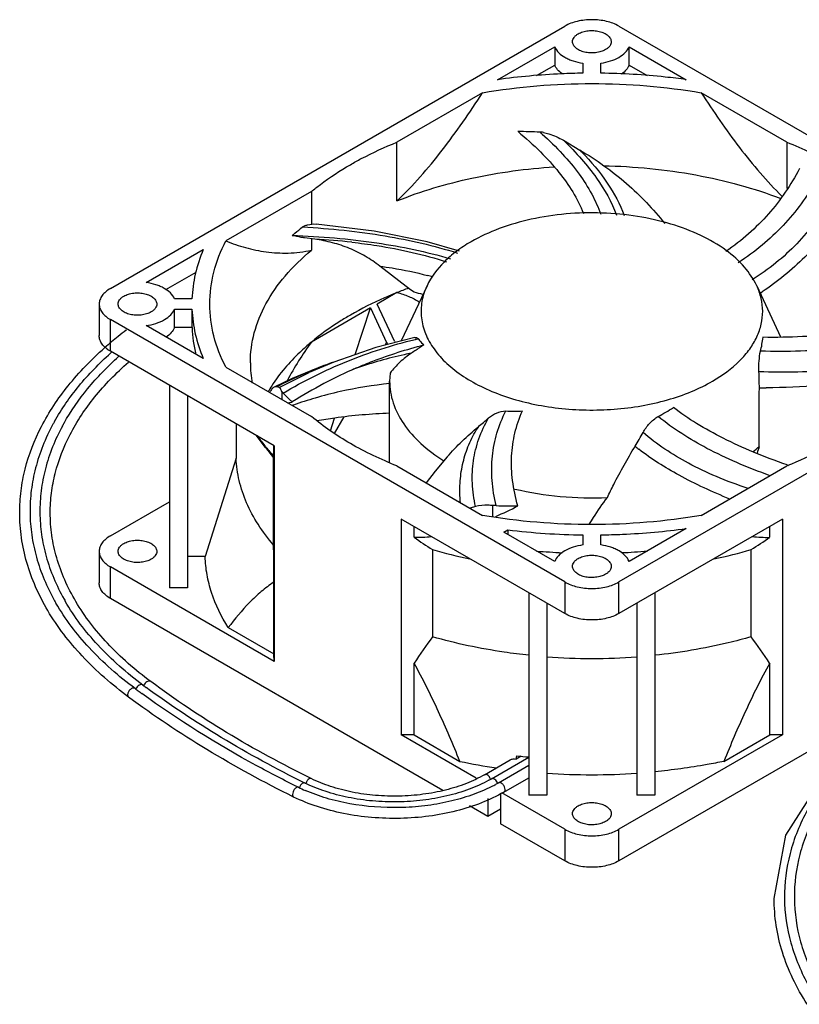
# Model space of a CAD drawing. Header units: millimetres. Extents: x 34 to 264, y 133 to 284.
# Tile 1 of 4: x 34 to 121, y 174 to 284. Entities that reach past the tile are written whole.
import ezdxf

# ---------------------------------------------------------------- set-up
doc = ezdxf.new("R2010")
doc.units = ezdxf.units.MM
doc.header["$LTSCALE"] = 27.090472
doc.layers.get('0').update_dxf_attribs({"linetype": 'CONTINUOUS'})

msp = doc.modelspace()

# ---------------------------------------------------------------- linework, layer by layer
at = {"color": 7, "linetype": 'Continuous'}
for p, q in [((44.19, 254.02), (94.74, 283.2)), ((100.75, 283.2), (151.31, 254.02)), ((87.25, 277.25), (93.61, 280.92)), ((93.61, 280.92), (93.61, 278.88)), ((101.89, 278.88), (101.89, 280.92)), ((101.89, 280.92), (108.25, 277.25)), ((91.59, 277.71), (93.61, 278.88)), ((96.75, 279.08), (96.75, 277.97)), ((98.75, 277.97), (98.75, 279.08)), ((101.89, 278.88), (103.91, 277.71)), ((85.58, 275.79), (76.06, 270.29)), ((119.44, 270.29), (109.92, 275.79)), ((76.06, 263.76), (76.06, 270.29)), ((94.58, 270.5), (96.41, 269.42)), ((119.44, 270.29), (119.44, 265.15)), ((66.55, 264.8), (57.03, 259.31)), ((66.55, 264.8), (66.55, 261.17)), ((66.91, 259.49), (65.78, 259.64)), ((66.55, 259.53), (66.55, 258.27)), ((48.15, 254.67), (54.51, 258.34)), ((77.56, 253.88), (74.16, 256.5)), ((50.36, 253.9), (53.71, 255.84)), ((79.41, 254.32), (76.53, 248.18)), ((116.09, 254.32), (118.75, 248.63)), ((76.06, 253.56), (73.85, 252.28)), ((77.99, 253.6), (77.56, 253.88)), ((42.94, 252.28), (42.94, 248.77)), ((53.26, 252.86), (51.32, 252.86)), ((75.78, 248.14), (73.85, 252.28)), ((51.32, 249.66), (51.32, 251.7)), ((51.32, 251.7), (53.26, 251.7)), ((53.26, 251.7), (53.26, 249.66)), ((73.12, 251.86), (66.55, 248.06)), ((71.43, 246.66), (73.12, 251.86)), ((73.12, 251.86), (74.91, 248)), ((44.19, 247.03), (44.19, 250.55)), ((94.74, 221.36), (44.19, 250.55)), ((54.51, 246.22), (48.15, 249.89)), ((151.31, 250.55), (100.76, 221.36)), ((45.95, 249.37), (45.97, 249.39)), ((45.95, 249.37), (45.97, 249.39)), ((53.26, 249.66), (51.32, 249.66)), ((78.05, 248.57), (73.72, 247.45)), ((74.74, 247.72), (74.91, 248)), ((43.53, 247.4), (43.58, 247.44)), ((43.87, 247.27), (43.91, 247.31)), ((62.39, 236.52), (44.19, 247.03)), ((73.72, 247.45), (69.05, 245.83)), ((69.05, 245.83), (66.28, 244.66)), ((67.94, 245.43), (66.49, 244.87)), ((57.03, 245.25), (66.55, 239.76)), ((62.95, 243.01), (66.28, 244.66)), ((75.3, 244.6), (75.25, 243.71)), ((50.75, 243.25), (50.75, 220.72)), ((75.25, 234.63), (75.25, 243.71)), ((62.7, 243.07), (62.4, 243.04)), ((62.95, 243.01), (62.7, 243.07)), ((63.26, 242.52), (63.26, 241.66)), ((52.75, 242.09), (52.75, 220.72)), ((58.16, 238.97), (58.16, 235.13)), ((68.68, 238.19), (69.13, 239.57)), ((69.12, 237.87), (70.18, 239.73)), ((61.42, 236.31), (60.39, 237.68)), ((61.42, 236.31), (62.34, 235.17)), ((62.37, 235.34), (62.37, 236.52)), ((62.39, 236.52), (62.39, 212.52)), ((58.16, 235.13), (54.72, 224.19)), ((62.34, 225.47), (62.34, 235.17)), ((76.06, 234.27), (85.58, 228.77)), ((109.92, 228.77), (119.44, 234.27)), ((44.19, 226.5), (50.75, 230.29)), ((84.81, 229.74), (84.2, 229.57)), ((86.71, 229.86), (86.71, 228.68)), ((76.54, 228.36), (76.54, 204.35)), ((94.74, 217.85), (76.54, 228.36)), ((118.96, 228.36), (100.76, 217.85)), ((118.96, 228.36), (118.96, 204.35)), ((77.97, 226.33), (77.97, 227.53)), ((87.95, 226.91), (88.39, 227.16)), ((93.61, 223.64), (87.95, 226.91)), ((88.39, 227.16), (88.39, 226.66)), ((108.25, 227.31), (101.89, 223.64)), ((117.53, 226.33), (117.53, 227.53)), ((96.75, 226.6), (96.75, 225.48)), ((98.75, 225.48), (98.75, 226.6)), ((42.94, 224.76), (42.94, 221.25)), ((80.02, 224.96), (80.02, 215.26)), ((115.48, 215.26), (115.48, 224.96)), ((54.72, 224.19), (52.75, 224.19)), ((44.19, 219.52), (44.19, 223.03)), ((62.39, 212.52), (44.19, 223.03)), ((62.37, 213.35), (62.37, 221.34)), ((94.74, 221.36), (94.74, 217.85)), ((100.76, 217.85), (100.76, 221.36)), ((52.75, 220.72), (50.75, 220.72)), ((81.17, 198.17), (44.19, 219.52)), ((90.75, 220.15), (90.75, 197.63)), ((151.31, 219.52), (100.76, 190.33)), ((104.75, 220.15), (104.75, 197.63)), ((92.75, 219), (92.75, 197.63)), ((102.75, 219), (102.75, 197.63)), ((57.29, 216.28), (62.37, 213.35)), ((62.39, 212.52), (62.37, 213.35)), ((77.97, 204.34), (77.97, 212.33)), ((117.53, 204.34), (117.53, 212.33)), ((84.87, 199.54), (76.54, 204.35)), ((77.97, 204.34), (76.54, 204.35)), ((77.97, 204.34), (83.06, 201.4)), ((118.96, 204.35), (100.76, 193.84)), ((112.44, 201.4), (117.53, 204.34)), ((118.96, 204.35), (117.53, 204.34)), ((86.59, 199.46), (90.75, 201.87)), ((89.32, 201.64), (89.4, 202.03)), ((89.89, 201.97), (89.32, 201.64)), ((85.81, 199.91), (88.67, 201.56)), ((87.37, 199.02), (90.75, 200.97)), ((87.97, 197.98), (90.75, 199.58)), ((86.18, 197.27), (86.18, 195.27)), ((87.6, 197.83), (87.6, 194.45)), ((94.74, 193.84), (87.74, 197.89)), ((92.75, 197.63), (90.75, 197.63)), ((104.75, 197.63), (102.75, 197.63)), ((86.18, 195.27), (84.12, 196.46)), ((87.6, 196.09), (86.18, 195.27)), ((94.74, 190.33), (87.6, 194.45)), ((94.74, 193.84), (94.74, 190.33)), ((100.76, 190.33), (100.76, 193.84)), ((118.03, 186.15), (119.31, 193.18))]:
    msp.add_line(p, q, dxfattribs=at)
for points in [[(83.02, 258.16), (79.42, 259.22), (73.52, 260.4), (67.07, 261.19)], [(66.49, 244.87), (64.4, 243.99), (62.4, 243.04)], [(81.66, 235.28), (80.31, 233.68), (79.31, 232.39)], [(119.31, 193.18), (125.03, 202.14), (134.91, 209.78)]]:
    msp.add_lwpolyline(points, dxfattribs=at)
for centre, radius, start, end in [((88.57, 181.47), 90.01, 87.8379, 89.3933), ((66.09, 242.05), 39.14, 48.1462, 48.6126), ((91.74, 266.16), 5.26, 83.1071, 87.5436), ((74.98, 248.14), 30.2, 44.2618, 44.8), ((63.65, 191.05), 68.52, 83.795, 87.2742), ((69.49, 217.76), 39, 74.3263, 75.1731), ((93.5, 210.09), 46.83, 110.1686, 111.8565), ((64.96, 203.32), 51.94, 74.367, 75.4761), ((94.97, 285.5), 38.57, 303.9107, 304.2926), ((71.67, 215.33), 42.67, 127.0833, 128.6036), ((68.47, 250.27), 15.22, 182.3019, 193.6511), ((70.08, 217.31), 40.13, 128.5808, 131.3262), ((93.59, 256.67), 20.59, 204.8989, 205.5697), ((94.52, 256.85), 20.67, 204.937, 205.3617), ((90.92, 194.78), 55.06, 103.0932, 103.4595), ((104.83, 249.96), 12.04, 345.9611, 353.4309), ((69.33, 218.86), 37.6, 131.7516, 131.9598), ((87.66, 198.41), 49.43, 102.6044, 108.9917), ((87.95, 197.18), 50.69, 101.6895, 102.6299), ((72.57, 245.76), 12.82, 180.0335, 190.3229), ((83.98, 202.82), 45.53, 110.628, 112.9772), ((84.02, 202.72), 45.64, 109.1809, 110.6277), ((84.08, 202.62), 45.75, 112.9835, 117.4372), ((91.71, 198.58), 50.77, 113.3805, 122.5296), ((87.51, 198.85), 48.96, 108.998, 109.5697), ((74.8, 242.98), 41.58, 359.9979, 2.4433), ((84.24, 202.3), 46.11, 117.4345, 117.842), ((80.25, 195.74), 47.96, 95.988, 102.6414), ((76.58, 233.88), 17.18, 147.1765, 149.7684), ((79.93, 197.2), 46.47, 102.649, 106.1885), ((117.17, 318.2), 75.23, 269.397, 269.9744), ((60.85, 256.14), 15.18, 281.6456, 283.5488), ((79.81, 197.63), 46.02, 109.3835, 109.5403), ((79.83, 197.56), 46.09, 106.1897, 109.382), ((89.05, 268.16), 27.79, 268.196, 272.0036), ((92.89, 262.78), 26.05, 297.982, 302.322), ((58.98, 227.44), 24.09, 150.6813, 151.5808), ((59.61, 227.47), 23.62, 150.6812, 151.5988), ((55.58, 274.22), 46.25, 309.6923, 311.5512), ((96.52, 231.3), 13.55, 147.2651, 149.1632), ((67.24, 257.75), 41.24, 328.9231, 331.3883), ((109.25, 276.35), 62.28, 218.4196, 219.7604), ((106.67, 274.21), 58.93, 219.7667, 219.9447), ((103.5, 271.54), 54.79, 219.9253, 221.3489), ((118.98, 256.76), 26.11, 231.0378, 232.2086), ((105.71, 248.95), 16.45, 307.285, 310.3557), ((427.07, 136.09), 326.5, 162.1054, 162.2388), ((143.4, 303.78), 73.4, 250.9664, 251.1131), ((86.9, 224.06), 5.8, 87.9775, 91.8581), ((64.72, 278.5), 54.63, 294.1264, 296.99), ((89.01, 277.47), 47.65, 267.6975, 270.5905), ((97.69, 302.2), 75.61, 262.9354, 269.2881), ((78.25, 242.01), 15.68, 268.997, 276.0336), ((112.57, 275.85), 60.41, 235.0634, 237.3981), ((82.81, 276.04), 60.64, 302.6065, 304.9324), ((117.24, 241.81), 15.49, 263.9219, 271.0476), ((96.01, 280.35), 57.65, 253.8933, 258.1442), ((97.72, 300.82), 76.27, 265.4022, 267.5474), ((97.79, 300.64), 76.09, 272.4577, 274.6155), ((99.27, 281.22), 58.55, 281.8886, 286.0746), ((58.97, 231.06), 24.08, 209.3184, 210.0098), ((59.6, 231.02), 23.6, 209.3184, 210.0237), ((148.12, 165.61), 84.28, 143.9038, 146.3364), ((46.19, 164.78), 85.73, 33.6843, 36.0757), ((97.75, 281.21), 68.36, 265.8059, 274.1944), ((106.37, 289.35), 99.55, 233.3367, 233.5923), ((106.73, 289.06), 98.7, 233.3367, 233.5945), ((48.64, 209.53), 0.816, 157.2743, 158.2618), ((106.85, 290.01), 100.36, 233.5924, 233.8691), ((97.58, 272.98), 71.42, 263.4233, 264.5088), ((97.08, 268.45), 68.5, 258.1854, 261.6555), ((79.34, 212.02), 14.5, 298.6232, 299.9944), ((85.53, 199.06), 1.02, 20.5727, 30.5448), ((85.62, 199.09), 0.922, 17.2474, 20.5344), ((97.75, 274.26), 74.35, 266.1442, 273.856), ((73.06, 214.69), 18.03, 243.8167, 246.4537), ((66.21, 198.12), 1.06, 160.8752, 161.8882), ((66.99, 198.58), 1.12, 152.1975, 160.6438), ((79.23, 213.15), 16.31, 296.8589, 298.6767), ((79.59, 212.49), 15.55, 298.6764, 299.9949)]:
    msp.add_arc(centre, radius, start, end, dxfattribs=at)
for points, knots in [([(100.75, 283.2), (100.33, 283.45), (99.34, 283.81), (97.75, 283.98), (96.16, 283.81), (95.17, 283.45), (94.74, 283.2)], [0, 0, 0, 0, 0.237229, 0.500001, 0.762772, 1, 1, 1, 1]), ([(96.23, 282.35), (96.39, 282.44), (96.75, 282.59), (97.34, 282.71), (97.96, 282.72), (98.56, 282.64), (99.1, 282.46), (99.53, 282.19), (99.82, 281.86), (99.9, 281.59), (99.9, 281.47)], [0, 0, 0, 0, 0.128828, 0.270573, 0.417886, 0.562385, 0.696203, 0.813594, 0.913066, 1, 1, 1, 1]), ([(95.6, 281.47), (95.6, 281.55), (95.63, 281.72), (95.76, 281.96), (95.96, 282.18), (96.14, 282.29), (96.23, 282.35)], [0, 0, 0, 0, 0.217765, 0.450895, 0.710368, 1, 1, 1, 1]), ([(93.61, 280.92), (93.81, 280.41), (94.39, 279.9), (95.18, 279.51), (95.84, 279.26), (96.38, 279.14), (96.75, 279.08)], [0, 0, 0, 0, 0.431608, 0.563143, 0.702651, 1, 1, 1, 1]), ([(99.27, 280.59), (99.11, 280.5), (98.75, 280.35), (98.16, 280.23), (97.54, 280.22), (96.94, 280.3), (96.4, 280.48), (95.97, 280.74), (95.67, 281.08), (95.6, 281.35), (95.6, 281.47)], [0, 0, 0, 0, 0.128828, 0.270573, 0.417886, 0.562385, 0.696203, 0.813594, 0.913066, 1, 1, 1, 1]), ([(99.9, 281.47), (99.9, 281.39), (99.87, 281.22), (99.74, 280.98), (99.54, 280.76), (99.36, 280.65), (99.27, 280.59)], [0, 0, 0, 0, 0.217765, 0.450895, 0.710368, 1, 1, 1, 1]), ([(100.75, 279.73), (101.01, 279.88), (101.47, 280.21), (101.8, 280.68), (101.89, 280.92)], [0, 0, 0, 0, 0.539413, 1, 1, 1, 1]), ([(98.75, 279.08), (99.12, 279.14), (99.81, 279.29), (100.46, 279.57), (100.75, 279.73)], [0, 0, 0, 0, 0.523131, 1, 1, 1, 1]), ([(94.44, 277.89), (94.26, 278.02), (93.92, 278.31), (93.69, 278.69), (93.61, 278.88)], [0, 0, 0, 0, 0.531658, 1, 1, 1, 1]), ([(101.89, 278.88), (101.81, 278.68), (101.57, 278.31), (101.24, 278.02), (101.05, 277.88)], [0, 0, 0, 0, 0.468124, 1, 1, 1, 1]), ([(96.75, 277.97), (95.95, 277.96), (92.78, 277.86), (89.61, 277.58), (87.25, 277.25)], [0, 0, 0, 0, 0.251572, 1, 1, 1, 1]), ([(108.25, 277.25), (107.47, 277.36), (104.31, 277.75), (101.14, 277.93), (98.75, 277.97)], [0, 0, 0, 0, 0.248063, 1, 1, 1, 1]), ([(85.58, 275.79), (89.59, 276.48), (97.75, 277.15), (105.91, 276.48), (109.92, 275.79)], [0, 0, 0, 0, 0.5, 1, 1, 1, 1]), ([(76.06, 263.76), (76.96, 264.61), (78.71, 266.44), (81.13, 269.39), (83.42, 272.52), (84.87, 274.69), (85.58, 275.79)], [0, 0, 0, 0, 0.242352, 0.491742, 0.744916, 1, 1, 1, 1]), ([(109.92, 275.79), (111.26, 273.71), (113.35, 270.67), (116.42, 266.87), (118.06, 265.11), (118.9, 264.28)], [0, 0, 0, 0, 0.507182, 0.756613, 1, 1, 1, 1]), ([(89.53, 271.47), (90.39, 270.76), (92, 269.32), (94.64, 266.43), (96.15, 264.02), (96.8, 262.37)], [0, 0, 0, 0, 0.287374, 0.547614, 1, 1, 1, 1]), ([(92.21, 271.2), (93, 270.5), (94.45, 269.08), (96.32, 266.85), (97.76, 264.6), (98.46, 263.04), (98.73, 262.27)], [0, 0, 0, 0, 0.28455, 0.543623, 0.780626, 1, 1, 1, 1]), ([(92.38, 271.38), (92.57, 271.34), (93.34, 271.13), (94.07, 270.81), (94.58, 270.5)], [0, 0, 0, 0, 0.253288, 1, 1, 1, 1]), ([(70.88, 267.79), (71.28, 268.03), (72.96, 268.95), (74.71, 269.75), (76.06, 270.29)], [0, 0, 0, 0, 0.242451, 1, 1, 1, 1]), ([(94.58, 270.5), (95.28, 269.83), (96.58, 268.48), (98.72, 265.81), (99.94, 263.65), (100.48, 262.18)], [0, 0, 0, 0, 0.284403, 0.544075, 1, 1, 1, 1]), ([(119.44, 270.29), (121.22, 269.58), (124.55, 268), (127.6, 265.92), (128.95, 264.8)], [0, 0, 0, 0, 0.52217, 1, 1, 1, 1]), ([(96.41, 269.42), (98.24, 268.34), (101.67, 265.89), (104.59, 262.86), (105.85, 261.24)], [0, 0, 0, 0, 0.509331, 1, 1, 1, 1]), ([(96.61, 269.21), (97.66, 268.14), (99.5, 265.94), (100.87, 263.4), (101.35, 262.14)], [0, 0, 0, 0, 0.5264, 1, 1, 1, 1]), ([(66.55, 264.8), (66.87, 265.07), (68.25, 266.16), (69.73, 267.13), (70.88, 267.79)], [0, 0, 0, 0, 0.241094, 1, 1, 1, 1]), ([(76.06, 263.76), (78.76, 264.85), (84.53, 266.55), (90.49, 267.36), (93.57, 267.55)], [0, 0, 0, 0, 0.48517, 1, 1, 1, 1]), ([(99.03, 267.67), (102.48, 267.61), (107.6, 267.11), (114.15, 265.61), (117.26, 264.6), (118.76, 264.03)], [0, 0, 0, 0, 0.513952, 0.761942, 1, 1, 1, 1]), ([(120.83, 267.35), (120.36, 266.44), (119.32, 264.68), (117.42, 262.25), (115.21, 260.04), (113.55, 258.74), (112.67, 258.13)], [0, 0, 0, 0, 0.246015, 0.49213, 0.742225, 1, 1, 1, 1]), ([(122.72, 266.08), (122.21, 265.17), (121.09, 263.4), (119.06, 260.97), (116.71, 258.77), (114.95, 257.48), (114.03, 256.88)], [0, 0, 0, 0, 0.244841, 0.490584, 0.741088, 1, 1, 1, 1]), ([(124.24, 264.02), (123.74, 263.1), (122.61, 261.34), (120.59, 258.94), (118.24, 256.79), (116.49, 255.56), (115.57, 254.98)], [0, 0, 0, 0, 0.247454, 0.493813, 0.743305, 1, 1, 1, 1]), ([(112.68, 258.25), (111.8, 258.89), (109.82, 260.04), (106.49, 261.29), (102.79, 262.12), (98.87, 262.49), (94.89, 262.39), (91.05, 261.81), (87.49, 260.79), (85.31, 259.79), (84.31, 259.22)], [0, 0, 0, 0, 0.109433, 0.229741, 0.358431, 0.492109, 0.626904, 0.758848, 0.884228, 1, 1, 1, 1]), ([(125.12, 261.92), (124.05, 260.33), (121.48, 257.27), (118.38, 254.78), (116.7, 253.63)], [0, 0, 0, 0, 0.485301, 1, 1, 1, 1]), ([(64.42, 259.92), (64.51, 260), (64.89, 260.33), (65.27, 260.64), (65.57, 260.86)], [0, 0, 0, 0, 0.243268, 1, 1, 1, 1]), ([(65.57, 260.86), (65.59, 260.88), (65.66, 260.92), (65.73, 260.97), (65.78, 261)], [0, 0, 0, 0, 0.256872, 1, 1, 1, 1]), ([(65.57, 260.86), (68.65, 260.69), (74.46, 260.09), (80.17, 258.79), (82.79, 257.96)], [0, 0, 0, 0, 0.528707, 1, 1, 1, 1]), ([(65.78, 261), (65.89, 261.04), (66.31, 261.16), (66.75, 261.21), (67.07, 261.19)], [0, 0, 0, 0, 0.268297, 1, 1, 1, 1]), ([(65.78, 259.64), (65.66, 259.66), (65.2, 259.74), (64.75, 259.84), (64.42, 259.92)], [0, 0, 0, 0, 0.264643, 1, 1, 1, 1]), ([(64.42, 259.92), (67.56, 259.81), (73.49, 259.32), (79.33, 258.11), (82.01, 257.32)], [0, 0, 0, 0, 0.529693, 1, 1, 1, 1]), ([(57.03, 245.25), (56.46, 246.36), (55.56, 248.65), (55.1, 252.28), (55.56, 255.92), (56.46, 258.21), (57.03, 259.31)], [0, 0, 0, 0, 0.254927, 0.500001, 0.745073, 1, 1, 1, 1]), ([(57.03, 259.31), (57.74, 259.02), (59.22, 258.52), (61.54, 258.03), (64.01, 257.89), (65.7, 258.09), (66.55, 258.27)], [0, 0, 0, 0, 0.237242, 0.479516, 0.73146, 1, 1, 1, 1]), ([(74.16, 256.5), (73.64, 256.91), (72.56, 257.64), (70.79, 258.52), (68.89, 259.15), (67.58, 259.4), (66.91, 259.49)], [0, 0, 0, 0, 0.247752, 0.494921, 0.744665, 1, 1, 1, 1]), ([(71.05, 259.16), (71.99, 259.06), (75.54, 258.59), (79.06, 257.79), (81.58, 256.97)], [0, 0, 0, 0, 0.26103, 1, 1, 1, 1]), ([(84.31, 259.22), (83.75, 258.89), (82.69, 258.2), (80.91, 256.68), (79.86, 255.3), (79.41, 254.32)], [0, 0, 0, 0, 0.278427, 0.537564, 1, 1, 1, 1]), ([(54.51, 258.34), (54.14, 257.46), (53.55, 255.66), (53.3, 253.79), (53.26, 252.86)], [0, 0, 0, 0, 0.506669, 1, 1, 1, 1]), ([(59.75, 245.75), (59.75, 246.86), (60.06, 249.16), (61.41, 252.45), (63.6, 255.57), (65.5, 257.4), (66.55, 258.27)], [0, 0, 0, 0, 0.227805, 0.465585, 0.721309, 1, 1, 1, 1]), ([(116.09, 254.32), (115.74, 255.07), (114.74, 256.54), (113.42, 257.7), (112.68, 258.25)], [0, 0, 0, 0, 0.471511, 1, 1, 1, 1]), ([(74.16, 256.5), (74.62, 256.44), (76.4, 256.18), (78.17, 255.8), (79.47, 255.46)], [0, 0, 0, 0, 0.255581, 1, 1, 1, 1]), ([(51.32, 252.86), (51.11, 253.36), (50.52, 253.87), (49.73, 254.26), (49.06, 254.51), (48.52, 254.62), (48.15, 254.67)], [0, 0, 0, 0, 0.432216, 0.563787, 0.703217, 1, 1, 1, 1]), ([(79.41, 254.32), (79.14, 253.76), (78.76, 252.59), (78.7, 250.74), (79.18, 248.92), (80.16, 247.19), (81.61, 245.58), (83.48, 244.15), (85.72, 242.91), (88.27, 241.9), (91.07, 241.14), (95.07, 240.49), (99.19, 240.41), (103.24, 240.91), (106.12, 241.56), (108.78, 242.47), (110.42, 243.27), (111.18, 243.71)], [0, 0, 0, 0, 0.045348, 0.089299, 0.134154, 0.181994, 0.234268, 0.291681, 0.354291, 0.421652, 0.492948, 0.567102, 0.718738, 0.793704, 0.866302, 0.935382, 1, 1, 1, 1]), ([(111.18, 243.71), (112.28, 244.34), (113.78, 245.43), (115.32, 247.21), (116.14, 248.59), (116.64, 250.02), (116.81, 251.48), (116.63, 252.94), (116.3, 253.87), (116.09, 254.32)], [0, 0, 0, 0, 0.292776, 0.42387, 0.545962, 0.661262, 0.772906, 0.88459, 1, 1, 1, 1]), ([(44.19, 254.02), (44, 253.91), (43.66, 253.67), (43.26, 253.25), (43, 252.78), (42.94, 252.44), (42.94, 252.28)], [0, 0, 0, 0, 0.289778, 0.549072, 0.782227, 1, 1, 1, 1]), ([(45.04, 252.28), (45.04, 252.36), (45.07, 252.53), (45.2, 252.77), (45.41, 252.99), (45.58, 253.1), (45.67, 253.16)], [0, 0, 0, 0, 0.217765, 0.450895, 0.710368, 1, 1, 1, 1]), ([(45.67, 253.16), (45.83, 253.25), (46.19, 253.4), (46.78, 253.52), (47.4, 253.53), (48, 253.45), (48.54, 253.27), (48.97, 253.01), (49.27, 252.67), (49.34, 252.4), (49.34, 252.28)], [0, 0, 0, 0, 0.128828, 0.270573, 0.417886, 0.562385, 0.696203, 0.813594, 0.913066, 1, 1, 1, 1]), ([(76.06, 253.56), (75.6, 253.37), (73.83, 252.63), (72.11, 251.77), (70.88, 251.06)], [0, 0, 0, 0, 0.257518, 1, 1, 1, 1]), ([(76.06, 253.56), (76.51, 253.46), (77.38, 253.17), (78.18, 252.75), (78.57, 252.51)], [0, 0, 0, 0, 0.503531, 1, 1, 1, 1]), ([(42.94, 252.28), (42.94, 252.12), (43, 251.78), (43.26, 251.31), (43.66, 250.89), (44, 250.65), (44.19, 250.55)], [0, 0, 0, 0, 0.217772, 0.450927, 0.710222, 1, 1, 1, 1]), ([(48.71, 251.4), (48.55, 251.31), (48.19, 251.16), (47.61, 251.04), (46.98, 251.03), (46.38, 251.11), (45.84, 251.29), (45.41, 251.56), (45.12, 251.89), (45.04, 252.16), (45.04, 252.28)], [0, 0, 0, 0, 0.128828, 0.270573, 0.417886, 0.562385, 0.696203, 0.813594, 0.913066, 1, 1, 1, 1]), ([(49.34, 252.28), (49.34, 252.2), (49.31, 252.03), (49.18, 251.79), (48.98, 251.57), (48.81, 251.46), (48.71, 251.4)], [0, 0, 0, 0, 0.217765, 0.450895, 0.710368, 1, 1, 1, 1]), ([(50.2, 250.55), (50.45, 250.69), (50.9, 251.02), (51.23, 251.47), (51.32, 251.7)], [0, 0, 0, 0, 0.53876, 1, 1, 1, 1]), ([(53.26, 251.7), (53.3, 250.78), (53.55, 248.9), (54.14, 247.1), (54.51, 246.22)], [0, 0, 0, 0, 0.49333, 1, 1, 1, 1]), ([(70.88, 251.06), (70.49, 250.83), (68.98, 249.92), (67.55, 248.9), (66.55, 248.06)], [0, 0, 0, 0, 0.259075, 1, 1, 1, 1]), ([(48.15, 249.89), (48.52, 249.94), (49.23, 250.09), (49.9, 250.37), (50.2, 250.55)], [0, 0, 0, 0, 0.523329, 1, 1, 1, 1]), ([(134.75, 250.64), (131.72, 249.93), (125.77, 248.86), (119.72, 248.53), (116.78, 248.58)], [0, 0, 0, 0, 0.514436, 1, 1, 1, 1]), ([(44.19, 247.03), (44, 247.14), (43.66, 247.37), (43.26, 247.8), (43, 248.27), (42.94, 248.61), (42.94, 248.77)], [0, 0, 0, 0, 0.289778, 0.549073, 0.782228, 1, 1, 1, 1]), ([(51.32, 249.66), (51.24, 249.46), (50.96, 249.05), (50.58, 248.75), (50.37, 248.61)], [0, 0, 0, 0, 0.465448, 1, 1, 1, 1]), ([(134.67, 248.87), (131.61, 248.19), (125.58, 247.17), (119.47, 246.94), (116.5, 247.04)], [0, 0, 0, 0, 0.51395, 1, 1, 1, 1]), ([(66.55, 248.06), (66.1, 247.69), (64.46, 246.24), (63.01, 244.55), (62.14, 243.2)], [0, 0, 0, 0, 0.263953, 1, 1, 1, 1]), ([(63.41, 242.37), (65.67, 243.72), (70.44, 246.1), (75.52, 247.72), (78.11, 248.34)], [0, 0, 0, 0, 0.497941, 1, 1, 1, 1]), ([(66.55, 248.06), (66.05, 247.38), (65.1, 245.96), (64.24, 244.49), (63.83, 243.75)], [0, 0, 0, 0, 0.498786, 1, 1, 1, 1]), ([(71.56, 245.18), (72.17, 245.44), (74.61, 246.44), (77.13, 247.24), (79.05, 247.74)], [0, 0, 0, 0, 0.248861, 1, 1, 1, 1]), ([(79.05, 247.74), (78.93, 247.66), (78.47, 247.35), (78.02, 247.04), (77.68, 246.82)], [0, 0, 0, 0, 0.266802, 1, 1, 1, 1]), ([(78.05, 248.57), (78.08, 248.57), (78.15, 248.58), (78.3, 248.55), (78.4, 248.47), (78.45, 248.42)], [0, 0, 0, 0, 0.234661, 0.468132, 1, 1, 1, 1]), ([(78.45, 248.42), (78.49, 248.36), (78.67, 248.12), (78.88, 247.9), (79.05, 247.74)], [0, 0, 0, 0, 0.240734, 1, 1, 1, 1]), ([(34.09, 229.06), (34.09, 229.87), (34.19, 231.51), (34.81, 234.79), (36.4, 238.85), (39.44, 243.41), (42.07, 246.11), (43.53, 247.4)], [0, 0, 0, 0, 0.114968, 0.23103, 0.470136, 0.724859, 1, 1, 1, 1]), ([(37.97, 239.23), (38.75, 240.61), (40.63, 243.32), (42.93, 245.68), (44.19, 246.82)], [0, 0, 0, 0, 0.482805, 1, 1, 1, 1]), ([(77.68, 246.82), (77.23, 246.52), (76.36, 245.85), (75.63, 245.03), (75.3, 244.6)], [0, 0, 0, 0, 0.500895, 1, 1, 1, 1]), ([(116.34, 244.75), (116.32, 245.15), (116.34, 245.92), (116.43, 246.68), (116.5, 247.04)], [0, 0, 0, 0, 0.525198, 1, 1, 1, 1]), ([(133.96, 246.59), (131, 245.86), (125.15, 244.8), (119.21, 244.61), (116.34, 244.75)], [0, 0, 0, 0, 0.515206, 1, 1, 1, 1]), ([(37.49, 229.05), (37.49, 229.79), (37.58, 231.27), (38.15, 234.24), (39.6, 237.95), (42.39, 242.13), (44.83, 244.62), (46.18, 245.81)], [0, 0, 0, 0, 0.113491, 0.228266, 0.466005, 0.721585, 1, 1, 1, 1]), ([(39.02, 239.04), (39.78, 240.39), (41.62, 243.03), (43.86, 245.34), (45.09, 246.45)], [0, 0, 0, 0, 0.482893, 1, 1, 1, 1]), ([(133.01, 244.51), (131.66, 244.26), (126.41, 243.38), (121.08, 242.97), (117.14, 242.97)], [0, 0, 0, 0, 0.258927, 1, 1, 1, 1]), ([(75.25, 243.71), (75.25, 243.3), (75.32, 242.48), (75.72, 240.83), (76.77, 238.8), (78.73, 236.63), (80.38, 235.41), (81.29, 234.85)], [0, 0, 0, 0, 0.109228, 0.220311, 0.454153, 0.712463, 1, 1, 1, 1]), ([(62.4, 243.04), (62.3, 242.99), (62.12, 242.83), (62, 242.62), (61.94, 242.5)], [0, 0, 0, 0, 0.427833, 1, 1, 1, 1]), ([(63.26, 242.52), (63.21, 242.64), (63.15, 242.8), (63.04, 242.97), (62.98, 243.01), (62.95, 243.01)], [0, 0, 0, 0, 0.657776, 0.863144, 1, 1, 1, 1]), ([(63.41, 242.37), (63.39, 242.38), (63.35, 242.43), (63.29, 242.48), (63.26, 242.52)], [0, 0, 0, 0, 0.261695, 1, 1, 1, 1]), ([(64.41, 241.38), (64.32, 241.46), (63.97, 241.78), (63.64, 242.11), (63.41, 242.37)], [0, 0, 0, 0, 0.254065, 1, 1, 1, 1]), ([(116.37, 236.41), (116.36, 236.96), (116.35, 239.15), (116.38, 241.33), (116.38, 242.97)], [0, 0, 0, 0, 0.250191, 1, 1, 1, 1]), ([(67.17, 239.33), (67.83, 239.44), (70.5, 239.86), (73.21, 240.09), (75.24, 240.17)], [0, 0, 0, 0, 0.247244, 1, 1, 1, 1]), ([(86.26, 239.61), (86.52, 239.84), (87.12, 240.22), (87.82, 240.37), (88.18, 240.39)], [0, 0, 0, 0, 0.495607, 1, 1, 1, 1]), ([(87.1, 229.86), (86.88, 230.78), (86.57, 232.61), (86.59, 235.34), (87.11, 237.96), (87.78, 239.6), (88.18, 240.39)], [0, 0, 0, 0, 0.263035, 0.512002, 0.75482, 1, 1, 1, 1]), ([(89.51, 229.82), (89.25, 230.75), (88.86, 232.58), (88.74, 235.32), (89.11, 237.95), (89.67, 239.6), (90.03, 240.39)], [0, 0, 0, 0, 0.266951, 0.517514, 0.759111, 1, 1, 1, 1]), ([(119.46, 234.39), (118.2, 234.83), (115.8, 235.73), (112.43, 237.26), (109.45, 238.91), (107.65, 240.13), (106.82, 240.77)], [0, 0, 0, 0, 0.281651, 0.541215, 0.780074, 1, 1, 1, 1]), ([(37.79, 238.9), (37.37, 238.12), (36.62, 236.54), (35.81, 234.08), (35.33, 231.58), (35.18, 229.07), (35.38, 226.57), (36.09, 223.21), (37.12, 220.79), (37.97, 219.27)], [0, 0, 0, 0, 0.129453, 0.255024, 0.377917, 0.499484, 0.621151, 0.744338, 1, 1, 1, 1]), ([(76.06, 234.27), (74.28, 234.98), (70.95, 236.56), (67.9, 238.64), (66.55, 239.76)], [0, 0, 0, 0, 0.52217, 1, 1, 1, 1]), ([(84.81, 229.74), (84.62, 230.59), (84.37, 232.3), (84.49, 234.86), (85.11, 237.32), (85.83, 238.87), (86.26, 239.61)], [0, 0, 0, 0, 0.256759, 0.502943, 0.747614, 1, 1, 1, 1]), ([(103.44, 238), (103.64, 238.36), (104.13, 239.03), (104.77, 239.56), (105.11, 239.78)], [0, 0, 0, 0, 0.50177, 1, 1, 1, 1]), ([(117.58, 233.18), (116.33, 233.63), (113.95, 234.56), (109.68, 236.58), (106.79, 238.4), (105.11, 239.78)], [0, 0, 0, 0, 0.281952, 0.541572, 1, 1, 1, 1]), ([(38.84, 238.71), (38.03, 237.2), (37.06, 234.83), (36.43, 231.53), (36.29, 229.07), (36.47, 226.62), (37.17, 223.32), (38.18, 220.96), (39.02, 219.46)], [0, 0, 0, 0, 0.254661, 0.377609, 0.499234, 0.620962, 0.744211, 1, 1, 1, 1]), ([(81.66, 235.28), (82.18, 235.89), (83.29, 237.05), (84.5, 238.12), (85.12, 238.63)], [0, 0, 0, 0, 0.497849, 1, 1, 1, 1]), ([(83.13, 230.16), (83.06, 230.89), (83.03, 232.32), (83.31, 234.42), (83.91, 236.42), (84.53, 237.66), (84.88, 238.25)], [0, 0, 0, 0, 0.259828, 0.508926, 0.753475, 1, 1, 1, 1]), ([(115.12, 231.75), (113.93, 232.16), (111.68, 233), (107.67, 234.9), (104.97, 236.66), (103.44, 238)], [0, 0, 0, 0, 0.282403, 0.541863, 1, 1, 1, 1]), ([(124.62, 236.77), (124.22, 236.53), (122.54, 235.61), (120.79, 234.81), (119.44, 234.27)], [0, 0, 0, 0, 0.242451, 1, 1, 1, 1]), ([(99.48, 230.76), (99.7, 231.24), (100.64, 233.19), (101.72, 235.07), (102.56, 236.46)], [0, 0, 0, 0, 0.2484, 1, 1, 1, 1]), ([(113.08, 230.59), (111.16, 231.37), (107.65, 232.98), (104.38, 235.04), (102.98, 236.13)], [0, 0, 0, 0, 0.538877, 1, 1, 1, 1]), ([(62.34, 225.47), (61.71, 226.2), (60.58, 227.69), (59.28, 230.1), (58.44, 232.59), (58.2, 234.29), (58.16, 235.13)], [0, 0, 0, 0, 0.26856, 0.522211, 0.764475, 1, 1, 1, 1]), ([(62.37, 235.34), (62.37, 235.32), (62.36, 235.26), (62.35, 235.21), (62.34, 235.17)], [0, 0, 0, 0, 0.311235, 1, 1, 1, 1]), ([(89.17, 231.7), (90.83, 231.3), (94.26, 230.76), (97.73, 230.68), (99.48, 230.76)], [0, 0, 0, 0, 0.493852, 1, 1, 1, 1]), ([(97.46, 227.77), (97.61, 228.02), (98.24, 229.05), (98.93, 230.03), (99.48, 230.76)], [0, 0, 0, 0, 0.245627, 1, 1, 1, 1]), ([(46.21, 208.54), (44.36, 209.92), (41.02, 212.83), (37.68, 217.15), (35.82, 220.76), (34.82, 223.49), (34.22, 226.26), (34.09, 228.13), (34.09, 229.06)], [0, 0, 0, 0, 0.280118, 0.53605, 0.656619, 0.773336, 0.88736, 1, 1, 1, 1]), ([(48.67, 210.28), (46.95, 211.56), (43.85, 214.25), (40.77, 218.23), (39.06, 221.54), (38.16, 224.02), (37.61, 226.53), (37.49, 228.22), (37.49, 229.05)], [0, 0, 0, 0, 0.28371, 0.540689, 0.660804, 0.776493, 0.889057, 1, 1, 1, 1]), ([(86.71, 229.86), (86.54, 229.88), (85.91, 229.94), (85.26, 229.87), (84.81, 229.74)], [0, 0, 0, 0, 0.263392, 1, 1, 1, 1]), ([(109.92, 228.77), (105.91, 228.08), (97.75, 227.41), (89.59, 228.08), (85.58, 228.77)], [0, 0, 0, 0, 0.5, 1, 1, 1, 1]), ([(98.75, 226.6), (99.55, 226.61), (102.72, 226.7), (105.89, 226.98), (108.25, 227.31)], [0, 0, 0, 0, 0.251572, 1, 1, 1, 1]), ([(44.19, 226.5), (44, 226.39), (43.66, 226.16), (43.26, 225.73), (43, 225.26), (42.94, 224.93), (42.94, 224.76)], [0, 0, 0, 0, 0.289778, 0.549072, 0.782227, 1, 1, 1, 1]), ([(45.67, 225.64), (45.83, 225.73), (46.19, 225.88), (46.78, 226), (47.4, 226.02), (48, 225.93), (48.54, 225.75), (48.97, 225.49), (49.27, 225.16), (49.34, 224.89), (49.34, 224.76)], [0, 0, 0, 0, 0.128828, 0.270573, 0.417886, 0.562385, 0.696203, 0.813594, 0.913066, 1, 1, 1, 1]), ([(42.94, 224.76), (42.94, 224.6), (43, 224.26), (43.26, 223.79), (43.66, 223.37), (44, 223.14), (44.19, 223.03)], [0, 0, 0, 0, 0.217772, 0.450927, 0.710222, 1, 1, 1, 1]), ([(45.04, 224.76), (45.04, 224.85), (45.07, 225.02), (45.2, 225.25), (45.41, 225.47), (45.58, 225.59), (45.67, 225.64)], [0, 0, 0, 0, 0.217765, 0.450895, 0.710368, 1, 1, 1, 1]), ([(48.71, 223.89), (48.55, 223.79), (48.19, 223.65), (47.61, 223.53), (46.98, 223.51), (46.38, 223.6), (45.84, 223.78), (45.41, 224.04), (45.12, 224.37), (45.04, 224.64), (45.04, 224.76)], [0, 0, 0, 0, 0.128828, 0.270573, 0.417886, 0.562385, 0.696203, 0.813594, 0.913066, 1, 1, 1, 1]), ([(49.34, 224.76), (49.34, 224.68), (49.31, 224.51), (49.18, 224.27), (48.98, 224.06), (48.81, 223.94), (48.71, 223.89)], [0, 0, 0, 0, 0.217765, 0.450895, 0.710368, 1, 1, 1, 1]), ([(62.37, 221.34), (62.37, 221.68), (62.36, 223.06), (62.35, 224.44), (62.34, 225.47)], [0, 0, 0, 0, 0.249631, 1, 1, 1, 1]), ([(94.74, 224.83), (94.49, 224.68), (94.03, 224.35), (93.7, 223.88), (93.61, 223.64)], [0, 0, 0, 0, 0.539413, 1, 1, 1, 1]), ([(96.75, 225.48), (96.38, 225.42), (95.69, 225.27), (95.04, 224.99), (94.74, 224.83)], [0, 0, 0, 0, 0.523131, 1, 1, 1, 1]), ([(101.89, 223.64), (101.69, 224.15), (101.11, 224.66), (100.32, 225.05), (99.66, 225.31), (99.12, 225.42), (98.75, 225.48)], [0, 0, 0, 0, 0.431608, 0.563143, 0.702651, 1, 1, 1, 1]), ([(57.29, 216.28), (56.52, 217.5), (55.59, 219.43), (54.89, 222.15), (54.74, 223.51), (54.72, 224.19)], [0, 0, 0, 0, 0.513015, 0.75852, 1, 1, 1, 1]), ([(95.6, 223.09), (95.6, 223.17), (95.63, 223.34), (95.76, 223.58), (95.96, 223.8), (96.14, 223.91), (96.23, 223.97)], [0, 0, 0, 0, 0.217765, 0.450895, 0.710368, 1, 1, 1, 1]), ([(96.23, 223.97), (96.39, 224.06), (96.75, 224.21), (97.34, 224.33), (97.96, 224.34), (98.56, 224.26), (99.1, 224.08), (99.53, 223.82), (99.83, 223.48), (99.9, 223.22), (99.9, 223.09)], [0, 0, 0, 0, 0.128828, 0.270573, 0.417886, 0.562385, 0.696203, 0.813594, 0.913066, 1, 1, 1, 1]), ([(99.27, 222.21), (99.11, 222.12), (98.75, 221.97), (98.16, 221.86), (97.54, 221.84), (96.94, 221.92), (96.4, 222.1), (95.97, 222.37), (95.67, 222.7), (95.6, 222.97), (95.6, 223.09)], [0, 0, 0, 0, 0.128828, 0.270573, 0.417886, 0.562385, 0.696203, 0.813594, 0.913066, 1, 1, 1, 1]), ([(99.9, 223.09), (99.9, 223.01), (99.87, 222.84), (99.74, 222.6), (99.54, 222.39), (99.36, 222.27), (99.27, 222.21)], [0, 0, 0, 0, 0.217765, 0.450895, 0.710368, 1, 1, 1, 1]), ([(62.37, 221.34), (61.88, 221.02), (60.93, 220.3), (59.19, 218.65), (58.02, 217.25), (57.29, 216.28)], [0, 0, 0, 0, 0.24493, 0.49302, 1, 1, 1, 1]), ([(94.74, 221.36), (95.17, 221.11), (96.16, 220.75), (97.75, 220.58), (99.34, 220.75), (100.33, 221.11), (100.76, 221.36)], [0, 0, 0, 0, 0.237229, 0.500001, 0.762772, 1, 1, 1, 1]), ([(44.19, 219.52), (44, 219.63), (43.66, 219.86), (43.26, 220.28), (43, 220.75), (42.94, 221.09), (42.94, 221.25)], [0, 0, 0, 0, 0.289778, 0.549073, 0.782228, 1, 1, 1, 1]), ([(47.8, 209.89), (46, 211.23), (42.78, 214.04), (40.17, 217.46), (39.16, 219.21)], [0, 0, 0, 0, 0.525278, 1, 1, 1, 1]), ([(46.93, 209.5), (45.1, 210.86), (41.81, 213.74), (39.15, 217.23), (38.12, 219.01)], [0, 0, 0, 0, 0.525267, 1, 1, 1, 1]), ([(100.76, 217.85), (100.33, 217.6), (99.34, 217.24), (97.75, 217.07), (96.16, 217.24), (95.17, 217.6), (94.74, 217.85)], [0, 0, 0, 0, 0.237228, 0.499999, 0.762771, 1, 1, 1, 1]), ([(90.75, 213.2), (89.82, 213.3), (86.21, 213.75), (82.63, 214.51), (80.02, 215.26)], [0, 0, 0, 0, 0.255453, 1, 1, 1, 1]), ([(115.48, 215.26), (114.63, 215.02), (111.1, 214.09), (107.49, 213.49), (104.75, 213.2)], [0, 0, 0, 0, 0.243982, 1, 1, 1, 1]), ([(83.06, 201.4), (82.31, 203.26), (80.73, 206.96), (78.95, 210.56), (77.97, 212.33)], [0, 0, 0, 0, 0.497516, 1, 1, 1, 1]), ([(117.53, 212.33), (116.55, 210.56), (114.77, 206.96), (113.19, 203.26), (112.44, 201.4)], [0, 0, 0, 0, 0.502484, 1, 1, 1, 1]), ([(46.93, 209.5), (46.9, 209.52), (46.82, 209.56), (46.68, 209.55), (46.54, 209.5), (46.35, 209.37), (46.17, 209.14), (46.1, 208.92), (46.1, 208.81)], [0, 0, 0, 0, 0.094655, 0.1996, 0.319685, 0.453635, 0.73866, 1, 1, 1, 1]), ([(47.8, 209.89), (47.77, 209.91), (47.71, 209.94), (47.6, 209.95), (47.49, 209.92), (47.33, 209.85), (47.15, 209.69), (47.05, 209.53), (47.01, 209.44)], [0, 0, 0, 0, 0.09466, 0.196386, 0.30972, 0.435487, 0.71375, 1, 1, 1, 1]), ([(47.98, 210), (47.95, 209.96), (47.92, 209.91), (47.9, 209.85), (47.89, 209.84)], [0, 0, 0, 0, 0.754331, 1, 1, 1, 1]), ([(48.67, 210.28), (48.62, 210.31), (48.5, 210.35), (48.31, 210.3), (48.13, 210.18), (48.02, 210.07), (47.98, 210)], [0, 0, 0, 0, 0.197885, 0.430445, 0.703578, 1, 1, 1, 1]), ([(65.81, 198.99), (62.65, 200.55), (56.59, 203.83), (50.85, 207.64), (48.15, 209.63)], [0, 0, 0, 0, 0.512925, 1, 1, 1, 1]), ([(66.53, 199.48), (63.32, 201.06), (57.19, 204.38), (51.39, 208.26), (48.67, 210.28)], [0, 0, 0, 0, 0.51325, 1, 1, 1, 1]), ([(46.1, 208.81), (46.1, 208.75), (46.11, 208.65), (46.17, 208.57), (46.21, 208.54)], [0, 0, 0, 0, 0.533347, 1, 1, 1, 1]), ([(64.57, 197.43), (61.28, 199.06), (54.98, 202.48), (49.01, 206.46), (46.21, 208.54)], [0, 0, 0, 0, 0.512932, 1, 1, 1, 1]), ([(65.1, 198.51), (63.52, 199.29), (57.5, 202.4), (51.73, 205.99), (47.68, 208.95)], [0, 0, 0, 0, 0.25947, 1, 1, 1, 1]), ([(88.67, 201.56), (88.76, 201.61), (88.98, 201.69), (89.21, 201.67), (89.32, 201.64)], [0, 0, 0, 0, 0.491822, 1, 1, 1, 1]), ([(112.44, 201.4), (111.82, 201.27), (109.27, 200.78), (106.69, 200.43), (104.75, 200.24)], [0, 0, 0, 0, 0.246919, 1, 1, 1, 1]), ([(66.53, 199.48), (66.51, 199.49), (66.47, 199.5), (66.34, 199.49), (66.15, 199.36), (66.04, 199.2), (65.99, 199.11)], [0, 0, 0, 0, 0.086884, 0.18104, 0.538786, 1, 1, 1, 1]), ([(85.81, 199.91), (85.17, 199.54), (83.75, 198.87), (81.45, 198.15), (78.94, 197.68), (76.32, 197.48), (73.69, 197.56), (71.12, 197.92), (68.72, 198.54), (67.22, 199.14), (66.53, 199.48)], [0, 0, 0, 0, 0.112424, 0.234127, 0.362613, 0.494948, 0.627965, 0.75846, 0.883375, 1, 1, 1, 1]), ([(86.41, 199.58), (86.37, 199.64), (86.28, 199.76), (86.13, 199.89), (85.96, 199.95), (85.85, 199.94), (85.81, 199.91)], [0, 0, 0, 0, 0.307605, 0.584734, 0.813165, 1, 1, 1, 1]), ([(87.27, 198.95), (87.24, 199.04), (87.15, 199.2), (87, 199.37), (86.86, 199.45), (86.77, 199.49), (86.67, 199.5), (86.62, 199.48), (86.59, 199.46)], [0, 0, 0, 0, 0.297816, 0.58074, 0.705574, 0.815704, 0.912117, 1, 1, 1, 1]), ([(65.1, 198.51), (65.07, 198.53), (65, 198.54), (64.89, 198.5), (64.78, 198.43), (64.67, 198.32), (64.58, 198.18), (64.48, 197.98), (64.45, 197.82), (64.45, 197.71)], [0, 0, 0, 0, 0.081677, 0.177654, 0.293672, 0.427969, 0.574392, 0.724491, 1, 1, 1, 1]), ([(65.4, 198.81), (65.38, 198.79), (65.3, 198.68), (65.24, 198.56), (65.21, 198.47)], [0, 0, 0, 0, 0.243194, 1, 1, 1, 1]), ([(65.81, 198.99), (65.79, 199.01), (65.72, 199.02), (65.61, 198.99), (65.5, 198.92), (65.43, 198.85), (65.4, 198.81)], [0, 0, 0, 0, 0.191953, 0.416358, 0.686829, 1, 1, 1, 1]), ([(86.29, 199.29), (85.59, 198.91), (84.06, 198.23), (81.59, 197.49), (78.93, 197.02), (76.15, 196.84), (73.37, 196.94), (70.66, 197.33), (68.13, 198), (66.55, 198.63), (65.81, 198.99)], [0, 0, 0, 0, 0.113628, 0.235987, 0.364661, 0.496806, 0.629383, 0.759326, 0.883724, 1, 1, 1, 1]), ([(86.6, 198.6), (85.87, 198.23), (84.32, 197.58), (81.82, 196.86), (79.14, 196.4), (75.45, 196.15), (71.75, 196.42), (68.25, 197.24), (66.62, 197.83), (65.85, 198.16)], [0, 0, 0, 0, 0.114499, 0.236783, 0.364733, 0.495879, 0.756908, 0.881908, 1, 1, 1, 1]), ([(88.09, 198.25), (88.09, 198.36), (88.04, 198.58), (87.88, 198.82), (87.72, 198.96), (87.6, 199.03), (87.48, 199.05), (87.4, 199.03), (87.37, 199.02)], [0, 0, 0, 0, 0.269907, 0.561317, 0.695459, 0.813124, 0.912829, 1, 1, 1, 1]), ([(64.45, 197.71), (64.45, 197.65), (64.46, 197.54), (64.53, 197.45), (64.57, 197.43)], [0, 0, 0, 0, 0.564374, 1, 1, 1, 1]), ([(87.97, 197.98), (87.17, 197.52), (85.44, 196.7), (82.64, 195.81), (79.6, 195.24), (76.44, 195), (73.26, 195.1), (70.16, 195.53), (67.24, 196.29), (65.42, 197.02), (64.57, 197.43)], [0, 0, 0, 0, 0.113897, 0.235887, 0.363949, 0.495508, 0.627694, 0.757586, 0.882452, 1, 1, 1, 1]), ([(87.97, 197.98), (88.01, 198), (88.08, 198.09), (88.09, 198.19), (88.09, 198.25)], [0, 0, 0, 0, 0.449243, 1, 1, 1, 1]), ([(95.6, 195.57), (95.6, 195.66), (95.63, 195.83), (95.76, 196.07), (95.96, 196.28), (96.14, 196.4), (96.23, 196.45)], [0, 0, 0, 0, 0.217765, 0.450895, 0.710368, 1, 1, 1, 1]), ([(96.23, 196.45), (96.39, 196.54), (96.75, 196.69), (97.34, 196.81), (97.96, 196.83), (98.56, 196.74), (99.1, 196.56), (99.53, 196.3), (99.83, 195.97), (99.9, 195.7), (99.9, 195.57)], [0, 0, 0, 0, 0.128828, 0.270573, 0.417886, 0.562385, 0.696203, 0.813594, 0.913066, 1, 1, 1, 1]), ([(99.27, 194.7), (99.11, 194.61), (98.75, 194.46), (98.16, 194.34), (97.54, 194.32), (96.94, 194.41), (96.4, 194.59), (95.97, 194.85), (95.67, 195.18), (95.6, 195.45), (95.6, 195.57)], [0, 0, 0, 0, 0.128828, 0.270573, 0.417886, 0.562385, 0.696203, 0.813594, 0.913066, 1, 1, 1, 1]), ([(99.9, 195.57), (99.9, 195.49), (99.87, 195.32), (99.74, 195.08), (99.54, 194.87), (99.36, 194.75), (99.27, 194.7)], [0, 0, 0, 0, 0.217765, 0.450895, 0.710368, 1, 1, 1, 1]), ([(121.73, 196.01), (120.9, 194.47), (119.6, 191.27), (118.95, 186.17), (119.69, 181.06), (121.06, 177.88), (121.91, 176.35)], [0, 0, 0, 0, 0.254954, 0.499241, 0.743907, 1, 1, 1, 1]), ([(122.78, 195.81), (121.97, 194.31), (120.69, 191.17), (120.05, 186.17), (120.78, 181.17), (122.12, 178.04), (122.96, 176.55)], [0, 0, 0, 0, 0.254941, 0.499227, 0.7439, 1, 1, 1, 1]), ([(94.74, 193.84), (95.17, 193.59), (96.16, 193.23), (97.75, 193.06), (99.34, 193.23), (100.33, 193.59), (100.76, 193.84)], [0, 0, 0, 0, 0.237229, 0.500001, 0.762772, 1, 1, 1, 1]), ([(100.76, 190.33), (100.33, 190.08), (99.34, 189.72), (97.75, 189.55), (96.16, 189.72), (95.17, 190.08), (94.74, 190.33)], [0, 0, 0, 0, 0.237228, 0.499999, 0.762771, 1, 1, 1, 1]), ([(121.71, 174.37), (121.12, 175.28), (120.06, 177.15), (118.89, 180.1), (118.18, 183.11), (118.03, 185.14), (118.03, 186.15)], [0, 0, 0, 0, 0.261414, 0.513315, 0.758406, 1, 1, 1, 1])]:
    msp.add_open_spline(points, degree=3, knots=knots, dxfattribs=at)

doc.saveas('drawing.dxf')
